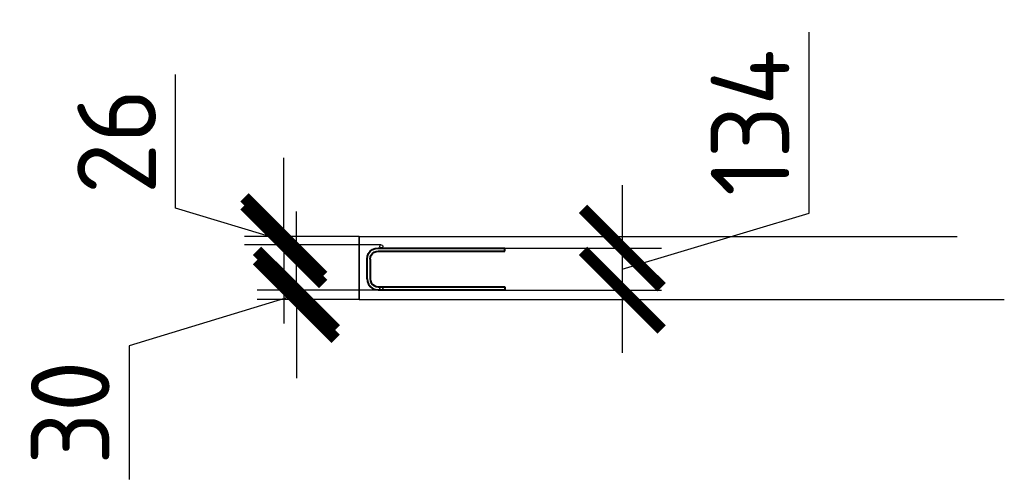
# Model space of a CAD drawing. Header units: millimetres. Extents: x -386473 to 311666, y -59266 to 291810.
# Tile 51 of 132: x -83769 to -80640, y 290342 to 291810. Entities that reach past the tile are written whole.
import ezdxf

# ---------------------------------------------------------------- set-up
doc = ezdxf.new("R2010")
doc.units = ezdxf.units.MM
doc.layers.add('Арм_хомуты', color=133, linetype='Continuous', lineweight=18)
doc.styles.add('GOST 2.304', font='CS_Gost2304.shx')
doc.styles.add('GOST-2.304_Type-B', font='GOST_Common.ttf')
doc.dimstyles.new('СПДС', dxfattribs={"dimscale": 100, "dimtxt": 2.5, "dimasz": 2.5, "dimexe": 1.25, "dimexo": 0, "dimtad": 1, "dimdec": 0, "dimtxsty": 'GOST-2.304_Type-B', "dimblk": 'ARCHTICK', "dimcen": 2.5, "dimdle": 2, "dimadec": 0, "dimazin": 2, "dimtfac": 0.75, "dimtdec": 0, "dimtmove": 1, "dimatfit": 3, "dimfxl": 1, "dimtolj": 1, "dimarcsym": 1})

# ---------------------------------------------------------------- blocks, each defined once
blk = doc.blocks.new('_ArchTick')
at = {"color": 0, "linetype": 'ByBlock', "const_width": 0.15}
blk.add_lwpolyline([(-0.5, -0.5), (0.5, 0.5)], dxfattribs=at)
blk = doc.blocks.new('*D828')
at = {"color": 0, "lineweight": -2, "transparency": 16777216}
for p, q in [((-83273.8, 291210.1), (-83273.8, 291635.1)), ((-82930, 291120), (-82930, 291370)), ((-82930, 291107), (-83273.8, 291210.1)), ((-82690, 291120), (-83055, 291120)), ((-82930, 291120), (-82930, 291094)), ((-82930, 291120), (-82930, 291094)), ((-82620.3, 291094), (-83055, 291094)), ((-82930, 291094), (-82930, 290844))]:
    blk.add_line(p, q, dxfattribs=at)
at = {"layer": 'DEFPOINTS', "color": 0, "transparency": 16777216}
for p in [(-82690, 291120), (-82930, 291094), (-82620.3, 291094)]:
    blk.add_point(p, dxfattribs=at)
at = {"color": 0, "lineweight": -2, "transparency": 16777216, "xscale": 250, "yscale": 250, "zscale": 250}
for p, rotation in [((-82930, 291120), 270), ((-82930, 291094), 90)]:
    blk.add_blockref('_ArchTick', p, dxfattribs=dict(at, rotation=rotation))
at = {"color": 0, "lineweight": 0, "transparency": 16777216, "insert": (-83461.3, 291422.6), "char_height": 250, "attachment_point": 5, "rotation": 90, "style": 'GOST-2.304_Type-B'}
blk.add_mtext('\\A1;26', dxfattribs=at)
blk = doc.blocks.new('*D829')
at = {"color": 0, "lineweight": -2, "transparency": 16777216}
for p, q in [((-82890, 290950), (-82890, 291200)), ((-82520, 290950), (-83015, 290950)), ((-82890, 290920), (-82890, 290950)), ((-82890, 290920), (-82890, 290950)), ((-82890, 290935), (-83421.25, 290772.5)), ((-82690, 290920), (-83015, 290920)), ((-82890, 290920), (-82890, 290670)), ((-83421.25, 290772.5), (-83421.25, 290347.5))]:
    blk.add_line(p, q, dxfattribs=at)
at = {"layer": 'DEFPOINTS', "color": 0, "transparency": 16777216}
for p in [(-82890, 290950), (-82520, 290950), (-82690, 290920)]:
    blk.add_point(p, dxfattribs=at)
at = {"color": 0, "lineweight": -2, "transparency": 16777216, "xscale": 250, "yscale": 250, "zscale": 250}
for p, rotation in [((-82890, 290950), 270), ((-82890, 290920), 90)]:
    blk.add_blockref('_ArchTick', p, dxfattribs=dict(at, rotation=rotation))
at = {"color": 0, "lineweight": 0, "transparency": 16777216, "insert": (-83608.75, 290560), "char_height": 250, "attachment_point": 5, "rotation": 90, "style": 'GOST-2.304_Type-B'}
blk.add_mtext('\\A1;30', dxfattribs=at)
blk = doc.blocks.new('*U830')
at = {"color": 0, "linetype": 'ByBlock', "lineweight": -2}
for p, q in [((-66.5, 25), (-66.5, 427.5)), ((-56.5, 427.5), (-66.5, 427.5)), ((-56.5, 25), (-56.5, 427.5)), ((56.5, 25), (56.5, 427.5)), ((56.5, 427.5), (66.5, 427.5)), ((66.5, 25), (66.5, 427.5)), ((-65.3, 15.9), (-66.5, 25)), ((-61.8, 7.5), (-65.3, 15.9)), ((-56.2, 0.3), (-61.8, 7.5)), ((-55.6, 18.5), (-56.5, 25)), ((-49, -5.3), (-56.2, 0.3)), ((-53.1, 12.5), (-55.6, 18.5)), ((-49.2, 7.3), (-53.1, 12.5)), ((-44, 3.3), (-49.2, 7.3)), ((-38, 0.9), (-44, 3.3)), ((-31.5, 0), (-38, 0.9)), ((-31.5, 0), (31.5, 0)), ((31.5, 0), (38, 0.9)), ((38, 0.9), (44, 3.3)), ((44, 3.3), (49.2, 7.3)), ((49, -5.3), (56.2, 0.3)), ((49.2, 7.3), (53.1, 12.5)), ((53.1, 12.5), (55.6, 18.5)), ((55.6, 18.5), (56.5, 25)), ((56.2, 0.3), (61.8, 7.5)), ((61.8, 7.5), (65.3, 15.9)), ((65.3, 15.9), (66.5, 25)), ((-40.5, -8.8), (-49, -5.3)), ((-31.5, -10), (-40.5, -8.8)), ((31.5, -10), (-31.5, -10)), ((31.5, -10), (40.5, -8.8)), ((40.5, -8.8), (49, -5.3))]:
    blk.add_line(p, q, dxfattribs=at)
at = {"style": 'GOST 2.304', "oblique": 15, "flags": 9}
for tag, p in [('ПОЗИЦИЯ', (790.4, -53.1)), ('ДИАМЕТР', (790.8, -57.4)), ('КЛАСС', (791.1, -61.8)), ('ДЛИНА', (791.5, -66.6)), ('МАССА', (791.8, -72))]:
    blk.add_attdef(tag, p, '', height=2.5, dxfattribs=at)
blk = doc.blocks.new('*D831')
at = {"color": 0, "lineweight": -2, "transparency": 16777216}
for p, q in [((-81260.4, 291194.9), (-81260.4, 291769.9)), ((-81854.1, 291283.7), (-81854.1, 290749.9)), ((-81854.1, 291016.8), (-81260.4, 291194.9)), ((-82519.2, 291083.7), (-81729.1, 291083.7)), ((-82620.3, 290949.9), (-81729.1, 290949.9))]:
    blk.add_line(p, q, dxfattribs=at)
at = {"layer": 'DEFPOINTS', "color": 0, "transparency": 16777216}
for p in [(-82519.2, 291083.7), (-82620.3, 290949.9), (-81854.1, 290949.9)]:
    blk.add_point(p, dxfattribs=at)
at = {"color": 0, "lineweight": -2, "transparency": 16777216, "xscale": 250, "yscale": 250, "zscale": 250}
for p, rotation in [((-81854.1, 291083.7), 90), ((-81854.1, 290949.9), 270)]:
    blk.add_blockref('_ArchTick', p, dxfattribs=dict(at, rotation=rotation))
at = {"color": 0, "lineweight": 0, "transparency": 16777216, "insert": (-81447.9, 291482.4), "char_height": 250, "attachment_point": 5, "rotation": 90, "style": 'GOST-2.304_Type-B'}
blk.add_mtext('\\A1;134', dxfattribs=at)

msp = doc.modelspace()

# ---------------------------------------------------------------- linework, layer by layer
at = {"color": 240, "true_color": 0xed1f24}
for p, q in [((-82690, 291120), (-82690, 290920)), ((-82633.5, 291073.7), (-82405.7, 291073.7)), ((-82633.5, 290959.8), (-82405.7, 290959.8))]:
    msp.add_line(p, q, dxfattribs=at)
at = {"color": 240, "lineweight": 30, "true_color": 0xed1f24}
for p, q in [((-82690, 290920), (-82690, 291120)), ((-82690, 291120), (-80790, 291120)), ((-82690, 290920), (-80640, 290920))]:
    msp.add_line(p, q, dxfattribs=at)
at = {"color": 240, "true_color": 0xed1f24}
for centre in [(-82620.3, 291089), (-82620.3, 290954.9)]:
    msp.add_circle(centre, 5, dxfattribs=at)

# ---------------------------------------------------------------- block references
at = {"layer": 'Арм_хомуты', "lineweight": 40, "rotation": 270}
msp.add_blockref('*U830', (-82655.3, 291017.2), dxfattribs=at)

# ---------------------------------------------------------------- dimensions: what is measured, and where the dimension line sits
at = {"color": 240, "lineweight": 0, "true_color": 0xed1f24}
for base, p1, p2, picture, middle in [((-81854.1, 290949.9), (-82519.2, 291083.7), (-82620.3, 290949.9), '*D831', (-81447.9, 291257.4)), ((-82930, 291094), (-82690, 291120), (-82620.3, 291094), '*D828', (-83461.3, 291272.6))]:
    dim = msp.add_linear_dim(base=base, p1=p1, p2=p2, angle=90, dimstyle='СПДС', dxfattribs=at)
    dim.commit()
    dim.dimension.update_dxf_attribs({"geometry": picture, "text_midpoint": middle})
dim = msp.add_linear_dim(base=(-82890, 290950), p1=(-82690, 290920), p2=(-82520, 290950), angle=90, dimstyle='СПДС', dxfattribs=at)
dim.commit()
dim.dimension.update_dxf_attribs({"geometry": '*D829', "text_midpoint": (-83421.2, 290710), "dimtype": 160})

doc.saveas('drawing.dxf')
